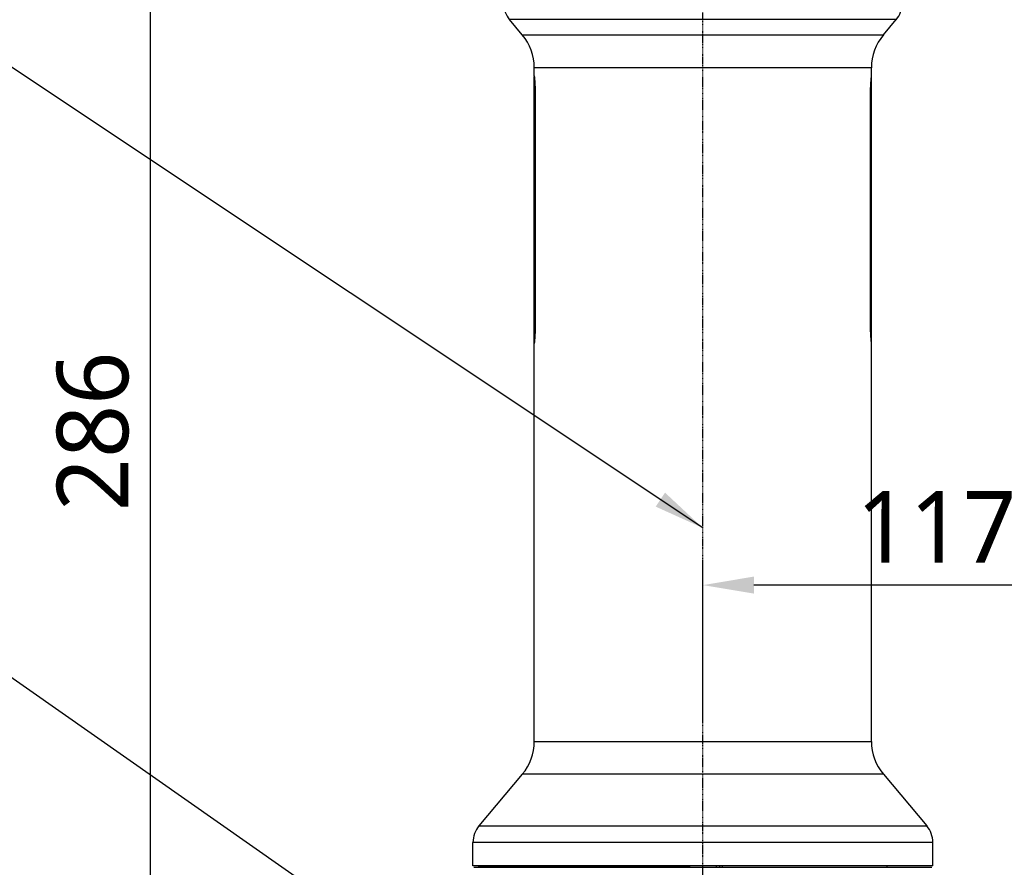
# Model space of a CAD drawing. Header units: millimetres. Extents: x 0 to 3390, y 0 to 1680.
# Tile 84 of 194: x 881 to 1074, y 618 to 784. Entities that reach past the tile are written whole.
import ezdxf

# ---------------------------------------------------------------- set-up
doc = ezdxf.new("R2010")
doc.units = ezdxf.units.MM
doc.header["$LTSCALE"] = 0.2
doc.linetypes.add('CENTER2', pattern=[1.125, 0.75, -0.125, 0.125, -0.125])
doc.layers.add('02_Center Line', color=1, linetype='CENTER2')
doc.styles.add('Rainbow-4.0 Style', font='malgunsl.ttf')
doc.dimstyles.new('Rainbow-4.0 Style', dxfattribs={"dimtxt": 3.5, "dimasz": 2.5, "dimexe": 1, "dimexo": 1, "dimgap": 1, "dimtad": 1, "dimdsep": 46, "dimtxsty": 'Rainbow-4.0 Style', "dimcen": 0, "dimclrd": 251, "dimclre": 251, "dimclrt": 7, "dimazin": 3, "dimtp": 0.1, "dimtm": 0.1, "dimtfac": 0.61, "dimtmove": 0, "dimatfit": 3, "dimfxl": 1, "dimlwd": -1, "dimlwe": -1, "dimarcsym": 1})

# ---------------------------------------------------------------- blocks, each defined once
blk = doc.blocks.new('A$Cbf9293de')
for p, q in [((-79.32, 368.91), (-154.98, 368.91)), ((-152.49, 365.94), (-154.98, 368.91)), ((-81.81, 365.94), (-79.32, 368.91)), ((-152.49, 365.94), (-81.81, 365.94)), ((-84.15, 359.51), (-150.15, 359.51)), ((-150.15, 357.9), (-150.15, 359.51)), ((-84.15, 357.9), (-84.15, 359.51)), ((-150.15, 305.6), (-150.15, 357.8)), ((-150.15, 357.8), (-150.14, 357.8)), ((-84.16, 357.8), (-84.15, 357.8)), ((-84.15, 305.6), (-84.15, 357.8)), ((-150.15, 354.5), (-149.97, 354.5)), ((-149.97, 354.5), (-149.97, 308.9)), ((-84.33, 308.9), (-84.33, 354.5)), ((-84.33, 354.5), (-84.15, 354.5)), ((-150.15, 308.9), (-149.97, 308.9)), ((-84.33, 308.9), (-84.15, 308.9)), ((-150.15, 305.6), (-150.14, 305.6)), ((-150.15, 227.59), (-150.15, 305.5)), ((-84.16, 305.6), (-84.15, 305.6)), ((-84.15, 227.59), (-84.15, 305.5)), ((-150.15, 227.59), (-84.15, 227.59)), ((-152.49, 221.16), (-160.98, 211.04)), ((-81.81, 221.16), (-152.49, 221.16)), ((-81.81, 221.16), (-73.32, 211.04)), ((-160.98, 211.04), (-73.32, 211.04)), ((-72.15, 207.83), (-162.15, 207.83)), ((-162.15, 203.25), (-162.15, 207.83)), ((-72.15, 203.25), (-72.15, 207.83)), ((-72.15, 203.25), (-162.15, 203.25)), ((-119.65, 203.05), (-161.15, 203.05)), ((-161.15, 203.05), (-161.15, 202.95)), ((-153.15, 203.25), (-153.15, 203.05)), ((-120.95, 203.05), (-120.95, 203.25)), ((-120.44, 203.25), (-120.44, 203.05)), ((-120.18, 202.95), (-120.18, 203.05)), ((-119.74, 203.05), (-119.74, 203.25)), ((-119.65, 203.05), (-119.65, 202.95)), ((-114.56, 203.25), (-114.56, 202.95)), ((-113.86, 202.95), (-113.86, 203.25)), ((-113.35, 203.25), (-113.35, 202.95)), ((-81.15, 203.25), (-81.15, 202.95))]:
    blk.add_line(p, q)
for centre, radius, start, end in [((-151.15, 372.12), 5, 180, 220), ((-83.15, 372.12), 5, 320, 0), ((-160.15, 359.51), 10, 0, 40), ((-74.15, 359.51), 10, 140, 180), ((-160.15, 227.59), 10, 320, 0), ((-74.15, 227.59), 10, 180, 220), ((-157.15, 207.83), 5, 140, 180), ((-77.15, 207.83), 5, 0, 40)]:
    blk.add_arc(centre, radius, start, end)
for points, knots in [([(-150.15, 357.9), (-150.15, 357.9), (-150.14, 357.81), (-150.11, 357.47), (-150.08, 357.21), (-150.04, 356.6), (-150.02, 356.22), (-149.98, 355.38), (-149.97, 354.93), (-149.97, 354.5)], [0.5126845, 0.5126845, 0.5126845, 0.5126845, 0.6408554, 0.6408554, 0.7690263, 0.7690263, 0.8971977, 0.8971977, 1.025369, 1.025369, 1.025369, 1.025369]), ([(-84.33, 354.5), (-84.33, 354.93), (-84.32, 355.38), (-84.28, 356.22), (-84.26, 356.6), (-84.22, 357.21), (-84.19, 357.47), (-84.16, 357.81), (-84.15, 357.9), (-84.15, 357.9)], [-1.025369, -1.025369, -1.025369, -1.025369, -0.8971977, -0.8971977, -0.7690263, -0.7690263, -0.6408554, -0.6408554, -0.5126845, -0.5126845, -0.5126845, -0.5126845]), ([(-149.97, 308.9), (-149.97, 308.47), (-149.98, 308.02), (-150.02, 307.18), (-150.04, 306.8), (-150.08, 306.19), (-150.11, 305.93), (-150.14, 305.59), (-150.15, 305.5), (-150.15, 305.5)], [-1.025369, -1.025369, -1.025369, -1.025369, -0.8971977, -0.8971977, -0.7690263, -0.7690263, -0.6408554, -0.6408554, -0.5126845, -0.5126845, -0.5126845, -0.5126845]), ([(-84.15, 305.5), (-84.15, 305.5), (-84.16, 305.59), (-84.19, 305.93), (-84.22, 306.19), (-84.26, 306.8), (-84.28, 307.18), (-84.32, 308.02), (-84.33, 308.47), (-84.33, 308.9)], [0.5126845, 0.5126845, 0.5126845, 0.5126845, 0.6408554, 0.6408554, 0.7690263, 0.7690263, 0.8971977, 0.8971977, 1.025369, 1.025369, 1.025369, 1.025369]), ([(-161.95, 202.95), (-161.91, 202.95), (-161.56, 202.95), (-160.29, 202.95), (-159.36, 202.95), (-155.81, 202.95), (-152.47, 202.95), (-144.19, 202.95), (-139.3, 202.95), (-128.64, 202.95), (-122.88, 202.95), (-111.39, 202.95), (-105.64, 202.95), (-94.98, 202.95), (-90.09, 202.95), (-81.82, 202.95), (-78.48, 202.95), (-74.94, 202.95), (-74, 202.95), (-72.72, 202.95), (-72.39, 202.95), (-72.35, 202.95)], [0.000596, 0.000596, 0.000596, 0.000596, 0.905791, 0.905791, 1.809533, 1.809533, 3.525212, 3.525212, 5.230145, 5.230145, 6.937063, 6.937063, 8.646189, 8.646189, 10.352668, 10.352668, 12.068871, 12.068871, 12.970796, 12.970796, 13.879276, 13.879276, 13.879276, 13.879276])]:
    blk.add_open_spline(points, degree=3, knots=knots)
at = {"layer": '02_Center Line'}
blk.add_line((-117.15, 92.03), (-117.15, 478.21), dxfattribs=at)
blk = doc.blocks.new('*D153')
at = {"color": 251, "linetype": 'ByBlock', "transparency": 16777216}
for p, q in [((954.15, 846.64), (902.72, 846.64)), ((906.72, 570.64), (906.72, 836.64)), ((945.36, 560.64), (902.72, 560.64))]:
    blk.add_line(p, q, dxfattribs=at)
at = {"color": 251, "transparency": 16777216}
for points in [[(905.05, 836.64), (908.39, 836.64), (906.72, 846.64)], [(905.05, 570.64), (908.39, 570.64), (906.72, 560.64)]]:
    blk.add_solid(points, dxfattribs=at)
at = {"layer": 'Defpoints', "color": 0, "transparency": 16777216}
for p in [(906.72, 846.64), (958.15, 846.64), (949.36, 560.64)]:
    blk.add_point(p, dxfattribs=at)
at = {"color": 7, "transparency": 16777216, "insert": (895.48, 703.64), "char_height": 14, "attachment_point": 5, "rotation": 90, "style": 'Rainbow-4.0 Style'}
blk.add_mtext('286', dxfattribs=at)
blk = doc.blocks.new('*D156')
at = {"color": 251, "linetype": 'ByBlock', "transparency": 16777216}
for p, q in [((1091.05, 1290.64), (863.13, 1290.64)), ((867.13, 1280.64), (867.13, 570.64)), ((945.36, 560.64), (863.13, 560.64))]:
    blk.add_line(p, q, dxfattribs=at)
at = {"color": 251, "transparency": 16777216}
for points in [[(865.46, 1280.64), (868.79, 1280.64), (867.13, 1290.64)], [(865.46, 570.64), (868.79, 570.64), (867.13, 560.64)]]:
    blk.add_solid(points, dxfattribs=at)
at = {"layer": 'Defpoints', "color": 0, "transparency": 16777216}
for p in [(1095.05, 1290.64), (867.13, 560.64), (949.36, 560.64)]:
    blk.add_point(p, dxfattribs=at)
at = {"color": 7, "transparency": 16777216, "insert": (855.88, 925.64), "char_height": 14, "attachment_point": 5, "rotation": 90, "style": 'Rainbow-4.0 Style'}
blk.add_mtext('730', dxfattribs=at)
blk = doc.blocks.new('*D157')
at = {"color": 251, "linetype": 'ByBlock', "transparency": 16777216}
for p, q in [((1014.85, 646.93), (1014.85, 677.54)), ((1132, 630.12), (1132, 677.54)), ((1122, 673.54), (1024.85, 673.54))]:
    blk.add_line(p, q, dxfattribs=at)
at = {"color": 251, "transparency": 16777216}
for points in [[(1024.85, 675.21), (1024.85, 671.88), (1014.85, 673.54)], [(1122, 675.21), (1122, 671.88), (1132, 673.54)]]:
    blk.add_solid(points, dxfattribs=at)
at = {"layer": 'Defpoints', "color": 0, "transparency": 16777216}
for p in [(1014.85, 673.54), (1014.85, 642.93), (1132, 626.12)]:
    blk.add_point(p, dxfattribs=at)
at = {"color": 7, "transparency": 16777216, "insert": (1073.42, 684.82), "char_height": 14, "attachment_point": 5, "style": 'Rainbow-4.0 Style'}
blk.add_mtext('117.15', dxfattribs=at)

msp = doc.modelspace()

# ---------------------------------------------------------------- block references
msp.add_blockref('A$Cbf9293de', (1131.996, 415.338))

# ---------------------------------------------------------------- dimensions: what is measured, and where the dimension line sits
for base, p1, p2, picture, middle in [((867.127, 560.638), (1095.046, 1290.638), (949.359, 560.638), '*D156', (855.885, 925.638)), ((906.721, 846.638), (949.359, 560.638), (958.151, 846.638), '*D153', (895.478, 703.638))]:
    dim = msp.add_linear_dim(base=base, p1=p1, p2=p2, angle=90, dimstyle='Rainbow-4.0 Style', override={"dimscale": 4, "dimtol": 0, "dimlim": 0, "dimtp": 0.1, "dimtm": 0.1, "dimtfac": 0.61, "dimtdec": 2, "dimtolj": 0, "dimtzin": 8})
    dim.commit()
    dim.dimension.update_dxf_attribs({"geometry": picture, "text_midpoint": middle})
dim = msp.add_linear_dim(base=(1014.846, 673.542), p1=(1131.996, 626.123), p2=(1014.846, 642.929), angle=180, dimstyle='Rainbow-4.0 Style', override={"dimscale": 4})
dim.commit()
dim.dimension.update_dxf_attribs({"geometry": '*D157', "text_midpoint": (1073.421, 673.542), "dimtype": 160})

# ---------------------------------------------------------------- leaders
at = {"annotation_type": 0, "has_hookline": 1, "hookline_direction": 1}
for points in [[(1014.846, 684.729), (794.193, 831.854), (784.193, 831.854)], [(1014.846, 560.638), (832.452, 688.366), (822.452, 688.366)]]:
    msp.add_leader(points, dimstyle='Rainbow-4.0 Style', override={"dimscale": 4}, dxfattribs=at)

doc.saveas('drawing.dxf')
